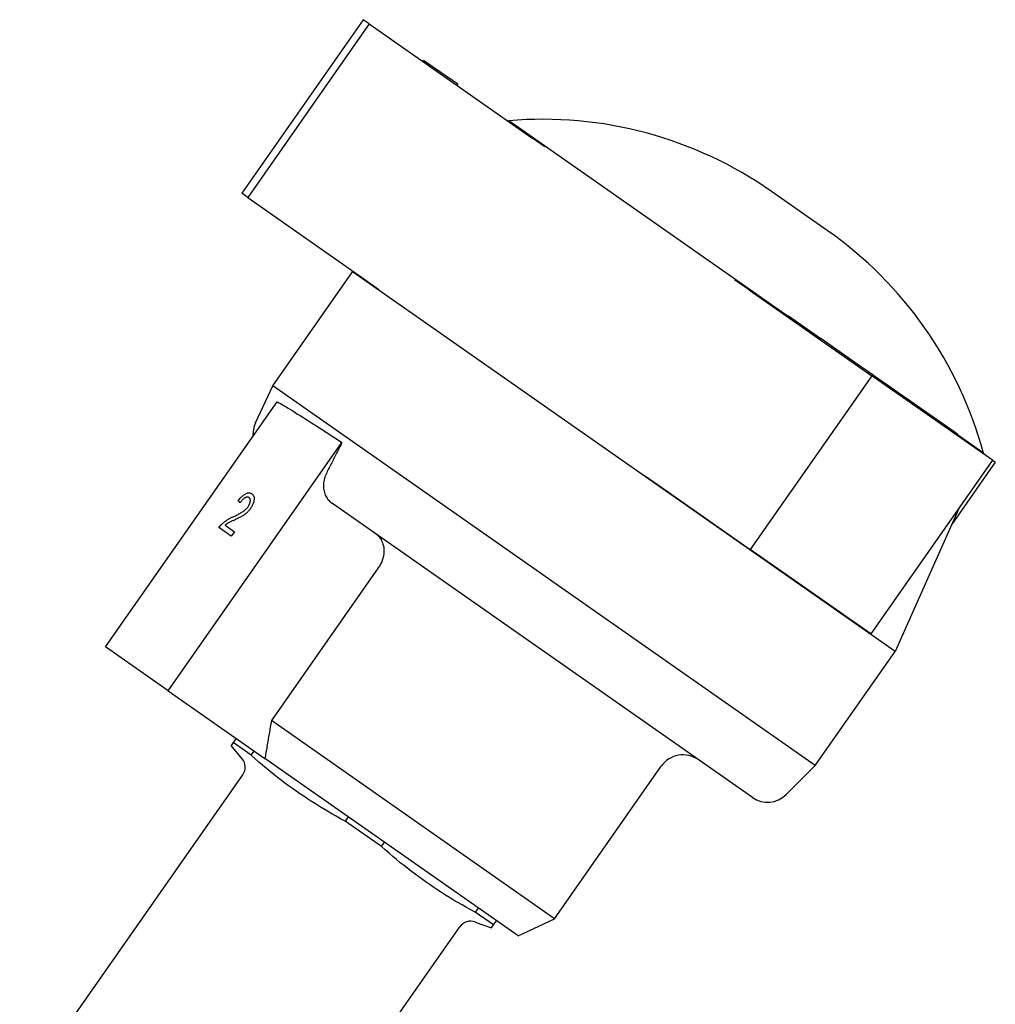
# Model space of a CAD drawing. Header units: millimetres. Extents: x 190 to 487, y 11 to 392.
# Tile 4 of 12: x 263 to 336, y 214 to 289. Entities that reach past the tile are written whole.
import ezdxf

# ---------------------------------------------------------------- set-up
doc = ezdxf.new("R2010")
doc.units = ezdxf.units.MM
doc.layers.add('Detail', color=2, linetype='Continuous')

msp = doc.modelspace()

# ---------------------------------------------------------------- linework, layer by layer
at = {"layer": 'Detail'}
for p, q in [((288.464, 288.825), (279.287, 275.718)), ((288.919, 288.507), (279.742, 275.4)), ((288.919, 288.507), (288.464, 288.825)), ((288.919, 288.507), (301.189, 279.915)), ((292.964, 285.674), (293.021, 285.756)), ((294.329, 284.84), (293.021, 285.756)), ((295.603, 283.948), (294.329, 284.84)), ((295.546, 283.866), (295.603, 283.948)), ((295.546, 283.866), (295.603, 283.948)), ((295.548, 283.865), (295.606, 283.946)), ((295.558, 283.858), (295.615, 283.94)), ((295.606, 283.946), (295.603, 283.948)), ((295.603, 283.948), (295.603, 283.948)), ((295.603, 283.948), (295.603, 283.948)), ((295.615, 283.94), (295.606, 283.946)), ((299.443, 281.198), (299.407, 281.163)), ((320.535, 266.429), (299.443, 281.198)), ((302.172, 279.227), (301.189, 279.915)), ((323.497, 272.913), (319.281, 275.865)), ((279.742, 275.4), (279.287, 275.718)), ((279.742, 275.4), (288.574, 269.215)), ((287.692, 269.833), (287.655, 269.797)), ((281.632, 261.196), (287.655, 269.797)), ((328.613, 241.119), (287.655, 269.797)), ((288.574, 269.215), (289.642, 268.468)), ((317.624, 268.407), (316.494, 269.198)), ((317.624, 268.407), (326.862, 261.938)), ((320.507, 266.389), (320.564, 266.47)), ((320.564, 266.47), (323.003, 264.763)), ((322.945, 264.681), (323.003, 264.763)), ((323.873, 264.153), (323.003, 264.763)), ((323.816, 264.071), (323.873, 264.153)), ((323.969, 264.086), (323.873, 264.153)), ((324.473, 263.733), (323.969, 264.086)), ((324.416, 263.651), (324.473, 263.733)), ((326.017, 262.652), (324.473, 263.733)), ((326.613, 262.235), (326.017, 262.652)), ((326.862, 261.938), (317.685, 248.832)), ((326.556, 262.153), (326.613, 262.235)), ((327.377, 261.7), (326.613, 262.235)), ((335.969, 255.562), (326.862, 261.938)), ((327.319, 261.618), (327.377, 261.7)), ((327.707, 261.469), (327.377, 261.7)), ((280.325, 258.391), (281.632, 261.196)), ((322.59, 232.517), (281.632, 261.196)), ((327.649, 261.387), (327.707, 261.469)), ((328.328, 261.034), (327.707, 261.469)), ((328.271, 260.952), (328.328, 261.034)), ((328.997, 260.565), (328.328, 261.034)), ((328.94, 260.484), (328.997, 260.565)), ((329.328, 260.334), (328.997, 260.565)), ((329.27, 260.252), (329.328, 260.334)), ((329.626, 260.125), (329.328, 260.334)), ((269.009, 241.47), (281.97, 259.979)), ((329.569, 260.043), (329.626, 260.125)), ((330.233, 259.7), (329.626, 260.125)), ((330.176, 259.618), (330.233, 259.7)), ((333.082, 257.705), (330.233, 259.7)), ((333.025, 257.623), (333.082, 257.705)), ((333.353, 257.516), (333.082, 257.705)), ((333.296, 257.434), (333.353, 257.516)), ((335.294, 256.095), (333.324, 257.474)), ((273.732, 238.163), (286.856, 256.906)), ((335.294, 256.095), (335.273, 256.049)), ((335.969, 255.562), (326.791, 242.456)), ((336.186, 255.41), (332.885, 250.696)), ((335.969, 255.562), (336.186, 255.41)), ((309.698, 254.424), (311.017, 253.501)), ((311.017, 253.501), (317.685, 248.832)), ((280.05, 253.035), (280.05, 253.035)), ((279.172, 252.361), (279.172, 252.361)), ((317.841, 230.105), (286.067, 252.354)), ((333.453, 251.97), (328.613, 241.119)), ((278.028, 250.667), (278.731, 250.175)), ((278.494, 249.836), (277.566, 250.486)), ((278.731, 250.175), (278.494, 249.836)), ((278.731, 250.175), (278.494, 249.836)), ((278.494, 249.836), (278.494, 249.836)), ((278.731, 250.175), (278.731, 250.175)), ((326.791, 242.456), (317.685, 248.832)), ((289.602, 247.438), (281.53, 235.911)), ((273.732, 238.163), (269.009, 241.47)), ((322.59, 232.517), (328.613, 241.119)), ((273.732, 238.163), (281.035, 233.05)), ((302.895, 220.951), (281.53, 235.911)), ((278.634, 234.249), (278.48, 234.029)), ((278.86, 234.572), (278.634, 234.249)), ((280.002, 233.291), (278.634, 234.249)), ((279.318, 233.031), (278.48, 234.029)), ((280.002, 233.291), (280.228, 233.614)), ((300.159, 219.659), (281.035, 233.05)), ((302.895, 220.951), (310.966, 232.478)), ((320.402, 230.329), (322.59, 232.517)), ((262.523, 207.754), (279.371, 231.815)), ((287.322, 228.647), (287.096, 228.324)), ((289.831, 226.408), (287.096, 228.324)), ((289.831, 226.408), (290.058, 226.731)), ((297.152, 221.764), (296.925, 221.441)), ((298.293, 220.483), (296.925, 221.441)), ((298.293, 220.483), (298.52, 220.806)), ((300.159, 219.659), (302.895, 220.951)), ((278.906, 196.282), (295.754, 220.343)), ((296.915, 220.709), (298.14, 220.263)), ((298.14, 220.263), (298.293, 220.483))]:
    msp.add_line(p, q, dxfattribs=at)
at = {"layer": 'Detail', "flags": 128}
for points in [[(281.97, 259.979), (282.087, 259.913), (282.212, 259.842), (282.346, 259.764), (282.489, 259.68), (282.639, 259.591), (282.797, 259.496), (282.964, 259.395), (283.138, 259.288), (283.32, 259.176), (283.51, 259.058), (283.707, 258.935), (283.912, 258.807), (284.124, 258.673), (284.342, 258.535), (284.567, 258.391), (284.799, 258.243), (285.037, 258.09), (285.281, 257.933), (285.531, 257.771), (285.786, 257.605), (286.047, 257.436), (286.312, 257.262), (286.582, 257.086), (286.856, 256.906)], [(286.856, 256.906), (286.808, 256.81), (286.759, 256.714), (286.711, 256.618), (286.662, 256.523), (286.614, 256.427), (286.566, 256.332), (286.517, 256.236), (286.469, 256.141), (286.421, 256.046), (286.373, 255.951), (286.325, 255.856), (286.277, 255.76), (286.229, 255.666), (286.181, 255.571), (286.133, 255.476), (286.085, 255.381), (286.037, 255.286), (285.989, 255.192), (285.941, 255.097), (285.893, 255.003), (285.845, 254.909), (285.798, 254.814), (285.75, 254.72), (285.702, 254.626)], [(285.702, 254.626), (285.651, 254.518), (285.606, 254.41), (285.568, 254.303), (285.536, 254.198), (285.509, 254.091), (285.488, 253.981), (285.472, 253.868), (285.461, 253.756), (285.457, 253.646), (285.458, 253.54), (285.465, 253.44), (285.48, 253.337), (285.5, 253.235), (285.526, 253.133), (285.558, 253.035), (285.594, 252.941), (285.634, 252.854), (285.68, 252.773), (285.733, 252.692), (285.792, 252.615), (285.856, 252.541), (285.924, 252.472), (285.995, 252.409), (286.067, 252.354)], [(279.031, 252.515), (279.081, 252.578), (279.13, 252.638), (279.178, 252.695), (279.226, 252.748), (279.274, 252.797), (279.32, 252.843), (279.367, 252.885), (279.412, 252.923), (279.458, 252.958), (279.502, 252.99), (279.547, 253.017), (279.59, 253.041), (279.633, 253.062), (279.676, 253.078), (279.717, 253.091), (279.757, 253.1), (279.797, 253.105), (279.835, 253.107), (279.873, 253.104), (279.91, 253.098), (279.946, 253.088), (279.982, 253.074), (280.016, 253.057), (280.05, 253.035)], [(279.842, 252.748), (279.821, 252.761), (279.799, 252.771), (279.777, 252.779), (279.753, 252.785), (279.729, 252.787), (279.704, 252.787), (279.679, 252.784), (279.653, 252.779), (279.625, 252.771), (279.598, 252.761), (279.569, 252.748), (279.539, 252.732), (279.509, 252.713), (279.479, 252.693), (279.449, 252.67), (279.419, 252.645), (279.389, 252.617), (279.358, 252.588), (279.327, 252.556), (279.296, 252.521), (279.265, 252.485), (279.234, 252.446), (279.203, 252.404), (279.172, 252.361)], [(279.842, 252.748), (279.821, 252.761), (279.799, 252.771), (279.777, 252.779), (279.753, 252.784), (279.729, 252.787), (279.705, 252.787), (279.679, 252.784), (279.653, 252.779), (279.625, 252.771), (279.598, 252.761), (279.569, 252.747), (279.539, 252.732), (279.51, 252.713), (279.48, 252.693), (279.449, 252.67), (279.419, 252.645), (279.389, 252.617), (279.358, 252.588), (279.327, 252.555), (279.297, 252.521), (279.266, 252.484), (279.234, 252.445), (279.203, 252.404), (279.172, 252.361)], [(279.766, 252.061), (279.79, 252.096), (279.812, 252.131), (279.832, 252.166), (279.851, 252.2), (279.867, 252.234), (279.882, 252.268), (279.896, 252.302), (279.907, 252.335), (279.917, 252.369), (279.926, 252.402), (279.932, 252.435), (279.937, 252.468), (279.94, 252.5), (279.941, 252.53), (279.94, 252.559), (279.937, 252.586), (279.932, 252.612), (279.925, 252.636), (279.916, 252.659), (279.905, 252.68), (279.893, 252.699), (279.878, 252.717), (279.861, 252.733), (279.842, 252.748)], [(280.05, 253.035), (280.082, 253.01), (280.111, 252.983), (280.137, 252.953), (280.16, 252.921), (280.179, 252.886), (280.195, 252.849), (280.208, 252.809), (280.217, 252.767), (280.223, 252.723), (280.226, 252.676), (280.225, 252.627), (280.221, 252.575), (280.214, 252.523), (280.204, 252.469), (280.191, 252.416), (280.175, 252.362), (280.157, 252.308), (280.136, 252.253), (280.112, 252.199), (280.085, 252.143), (280.056, 252.088), (280.023, 252.032), (279.988, 251.976), (279.95, 251.92)], [(280.05, 253.035), (280.082, 253.01), (280.111, 252.983), (280.137, 252.953), (280.16, 252.921), (280.179, 252.886), (280.195, 252.849), (280.208, 252.809), (280.217, 252.767), (280.223, 252.723), (280.226, 252.676), (280.225, 252.627), (280.221, 252.575), (280.214, 252.523), (280.204, 252.469), (280.191, 252.416), (280.175, 252.362), (280.157, 252.308), (280.136, 252.253), (280.112, 252.199), (280.085, 252.143), (280.056, 252.088), (280.023, 252.032), (279.988, 251.976), (279.95, 251.92)], [(278.649, 251.306), (278.73, 251.344), (278.807, 251.38), (278.881, 251.416), (278.951, 251.451), (279.018, 251.484), (279.081, 251.517), (279.141, 251.549), (279.197, 251.58), (279.25, 251.61), (279.299, 251.64), (279.344, 251.668), (279.386, 251.696), (279.425, 251.724), (279.463, 251.752), (279.499, 251.781), (279.535, 251.81), (279.568, 251.839), (279.601, 251.87), (279.632, 251.9), (279.662, 251.932), (279.69, 251.963), (279.717, 251.995), (279.742, 252.028), (279.766, 252.061)], [(279.172, 252.361), (279.166, 252.367), (279.16, 252.374), (279.154, 252.38), (279.148, 252.387), (279.142, 252.393), (279.136, 252.4), (279.13, 252.406), (279.124, 252.413), (279.118, 252.419), (279.112, 252.425), (279.106, 252.432), (279.1, 252.438), (279.095, 252.445), (279.089, 252.451), (279.083, 252.457), (279.077, 252.464), (279.071, 252.47), (279.065, 252.477), (279.06, 252.483), (279.054, 252.489), (279.048, 252.496), (279.042, 252.502), (279.037, 252.508), (279.031, 252.515)], [(277.756, 250.717), (277.784, 250.746), (277.813, 250.773), (277.843, 250.801), (277.872, 250.828), (277.903, 250.854), (277.933, 250.88), (277.965, 250.905), (277.997, 250.93), (278.029, 250.955), (278.062, 250.978), (278.095, 251.002), (278.129, 251.025), (278.163, 251.047), (278.2, 251.07), (278.238, 251.093), (278.277, 251.116), (278.318, 251.14), (278.361, 251.163), (278.405, 251.187), (278.451, 251.21), (278.498, 251.234), (278.547, 251.258), (278.597, 251.282), (278.649, 251.306)], [(279.95, 251.92), (279.919, 251.877), (279.887, 251.836), (279.855, 251.795), (279.821, 251.756), (279.786, 251.717), (279.75, 251.679), (279.713, 251.643), (279.676, 251.607), (279.636, 251.572), (279.595, 251.538), (279.552, 251.504), (279.507, 251.471), (279.46, 251.438), (279.412, 251.406), (279.361, 251.374), (279.309, 251.343), (279.252, 251.311), (279.189, 251.277), (279.12, 251.241), (279.045, 251.203), (278.963, 251.163), (278.875, 251.121), (278.781, 251.077), (278.681, 251.03)], [(279.95, 251.92), (279.919, 251.877), (279.887, 251.836), (279.855, 251.795), (279.821, 251.755), (279.786, 251.717), (279.75, 251.679), (279.714, 251.643), (279.676, 251.607), (279.637, 251.572), (279.595, 251.538), (279.552, 251.504), (279.507, 251.471), (279.461, 251.438), (279.412, 251.406), (279.361, 251.374), (279.309, 251.343), (279.252, 251.311), (279.19, 251.277), (279.12, 251.241), (279.045, 251.203), (278.963, 251.163), (278.875, 251.121), (278.781, 251.077), (278.681, 251.03)], [(277.566, 250.486), (277.573, 250.496), (277.581, 250.507), (277.588, 250.517), (277.595, 250.528), (277.603, 250.538), (277.61, 250.548), (277.618, 250.558), (277.626, 250.568), (277.633, 250.578), (277.641, 250.588), (277.649, 250.598), (277.657, 250.608), (277.665, 250.617), (277.673, 250.627), (277.681, 250.636), (277.689, 250.645), (277.697, 250.655), (277.706, 250.664), (277.714, 250.673), (277.722, 250.682), (277.731, 250.691), (277.739, 250.7), (277.748, 250.709), (277.756, 250.717)], [(278.681, 251.03), (278.626, 251.005), (278.574, 250.981), (278.525, 250.958), (278.48, 250.936), (278.438, 250.916), (278.399, 250.897), (278.363, 250.879), (278.331, 250.862), (278.301, 250.847), (278.275, 250.833), (278.252, 250.82), (278.232, 250.809), (278.214, 250.798), (278.196, 250.787), (278.179, 250.775), (278.161, 250.764), (278.144, 250.752), (278.127, 250.741), (278.11, 250.729), (278.093, 250.717), (278.077, 250.704), (278.06, 250.692), (278.044, 250.68), (278.028, 250.667)], [(278.681, 251.03), (278.626, 251.005), (278.574, 250.981), (278.525, 250.958), (278.48, 250.936), (278.438, 250.916), (278.399, 250.897), (278.363, 250.879), (278.331, 250.862), (278.301, 250.847), (278.275, 250.833), (278.252, 250.82), (278.232, 250.809), (278.214, 250.798), (278.196, 250.787), (278.179, 250.775), (278.161, 250.764), (278.144, 250.752), (278.127, 250.741), (278.11, 250.729), (278.093, 250.717), (278.077, 250.704), (278.06, 250.692), (278.044, 250.679), (278.028, 250.667)], [(289.405, 250.016), (289.487, 249.953), (289.566, 249.881), (289.642, 249.801), (289.712, 249.716), (289.775, 249.627), (289.83, 249.535), (289.876, 249.439), (289.918, 249.334), (289.954, 249.223), (289.983, 249.108), (290.005, 248.992), (290.018, 248.878), (290.023, 248.762), (290.021, 248.639), (290.011, 248.513), (289.994, 248.386), (289.97, 248.261), (289.939, 248.141), (289.901, 248.023), (289.854, 247.901), (289.799, 247.779), (289.738, 247.659), (289.671, 247.545), (289.602, 247.438)], [(281.53, 235.911), (281.508, 235.785), (281.487, 235.66), (281.465, 235.536), (281.443, 235.413), (281.422, 235.289), (281.401, 235.167), (281.38, 235.045), (281.359, 234.923), (281.338, 234.802), (281.317, 234.682), (281.296, 234.562), (281.275, 234.443), (281.255, 234.324), (281.234, 234.205), (281.214, 234.088), (281.194, 233.97), (281.173, 233.853), (281.153, 233.737), (281.133, 233.621), (281.113, 233.506), (281.093, 233.391), (281.074, 233.277), (281.054, 233.163), (281.035, 233.05)], [(287.096, 228.324), (286.753, 228.509), (286.419, 228.695), (286.092, 228.88), (285.773, 229.065), (285.46, 229.251), (285.152, 229.437), (284.849, 229.624), (284.552, 229.813), (284.258, 230.003), (283.967, 230.196), (283.68, 230.391), (283.395, 230.588), (283.112, 230.788), (282.831, 230.992), (282.551, 231.199), (282.271, 231.41), (281.992, 231.625), (281.712, 231.845), (281.432, 232.071), (281.15, 232.302), (280.867, 232.539), (280.582, 232.782), (280.293, 233.033), (280.002, 233.291)], [(296.925, 221.441), (296.583, 221.627), (296.249, 221.812), (295.922, 221.997), (295.603, 222.182), (295.289, 222.368), (294.982, 222.554), (294.679, 222.741), (294.381, 222.93), (294.087, 223.121), (293.797, 223.313), (293.51, 223.508), (293.225, 223.705), (292.942, 223.905), (292.661, 224.109), (292.381, 224.316), (292.101, 224.527), (291.822, 224.742), (291.542, 224.962), (291.262, 225.188), (290.98, 225.419), (290.697, 225.656), (290.411, 225.899), (290.123, 226.15), (289.831, 226.408)]]:
    msp.add_lwpolyline(points, dxfattribs=at)
at = {"layer": 'Detail'}
for centre, radius, start, end in [((302.018, 251.21), 30.098, 55, 94.90677), ((306.234, 248.258), 30.098, 15.09323, 55), ((282.137, 257.546), 1.999, 155, 184.97757), ((278.552, 232.388), 1, 325, 40), ((312.604, 231.331), 1.999, 55, 145), ((318.988, 231.743), 1.999, 235, 315), ((296.573, 219.77), 1, 70, 145)]:
    msp.add_arc(centre, radius, start, end, dxfattribs=at)

doc.saveas('drawing.dxf')
